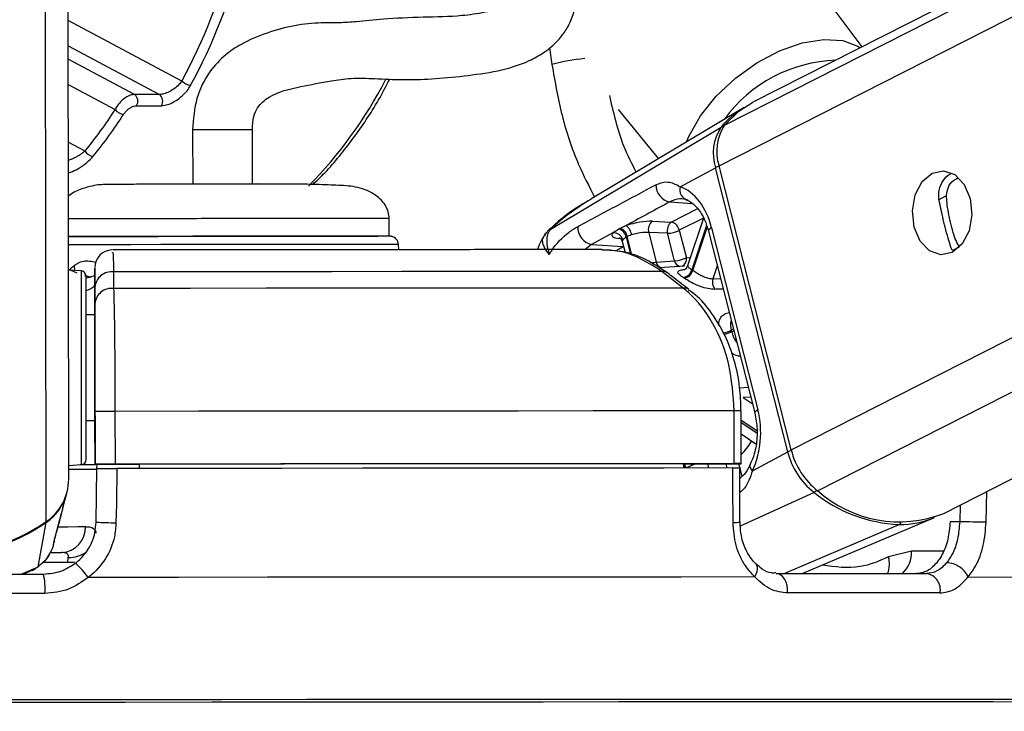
# Model space of a CAD drawing. Header units: millimetres. Extents: x 20 to 22981, y 40 to 19992.
# Tile 64 of 158: x 9518 to 9630, y 6420 to 6499. Entities that reach past the tile are written whole.
import ezdxf

# ---------------------------------------------------------------- set-up
doc = ezdxf.new("R2010")
doc.units = ezdxf.units.MM
doc.header["$LTSCALE"] = 2
doc.layers.add('COMPONENT_GEOMETRY', color=7, linetype='Continuous')
doc.styles.add('SLDTEXTSTYLE0', font='TXT', dxfattribs={"width": 0.75})
doc.dimstyles.new('SLDDIMSTYLE0', dxfattribs={"dimtxt": 100, "dimasz": 6.604, "dimexe": 0, "dimexo": 0.0625, "dimgap": 25, "dimtad": 0, "dimtih": 1, "dimtoh": 1, "dimdec": 0, "dimrnd": 1e-09, "dimzin": 12, "dimdsep": 46, "dimtxsty": 'SLDTEXTSTYLE0', "dimsah": 1, "dimcen": 0.09, "dimadec": 0, "dimazin": 3, "dimtfac": 1, "dimtdec": 0, "dimtofl": 0, "dimtmove": 0, "dimatfit": 3, "dimfxl": 1, "dimfrac": 2, "dimtolj": 1, "dimtzin": 12, "dimarcsym": 0})

# ---------------------------------------------------------------- blocks, each defined once
blk = doc.blocks.new('_D_5')
at = {"layer": 'COMPONENT_GEOMETRY', "color": 7}
for p, q in [((10405.37, 6612.47), (10405.37, 4529.82)), ((10205.3, 4509.51), (10174.83, 4509.51)), ((10174.83, 4509.51), (10174.83, 4350.76)), ((10605.44, 4509.51), (10635.91, 4509.51)), ((10635.91, 4509.51), (10635.91, 4350.76)), ((10174.83, 4350.76), (10205.3, 4350.76)), ((10635.91, 4350.76), (10605.44, 4350.76)), ((10405.37, 2118.49), (10405.37, 4201.14)), ((6979.83, 2118.49), (10411.72, 2118.49))]:
    blk.add_line(p, q, dxfattribs=at)
for points in [[(10405.37, 6612.47), (10404.36, 6605.86), (10406.39, 6605.86)], [(10405.37, 2118.49), (10406.39, 2125.1), (10404.36, 2125.1)]]:
    blk.add_solid(points, dxfattribs=at)
at = {"layer": 'COMPONENT_GEOMETRY', "color": 7, "char_height": 100, "attachment_point": 1, "style": 'SLDTEXTSTYLE0'}
for s, insert in [('7\'4.46"', (10205.3, 4479.66)), ('2247mm', (10132.59, 4330.05))]:
    blk.add_mtext(s, dxfattribs=dict(at, insert=insert))

msp = doc.modelspace()

# ---------------------------------------------------------------- linework, layer by layer
at = {"color": 8, "linetype": 'Continuous', "lineweight": 25}
for p, q in [((9597.69, 6482.22), (9854, 6612.47)), ((9598.33, 6486.86), (9845.52, 6612.47)), ((9605.9, 6449.9), (9925.83, 6612.47)), ((9608.9, 6445.26), (9937.94, 6612.47)), ((9521.11, 6441.74), (9520.91, 6587.83)), ((9536.54, 6491.87), (9523.6, 6498.76)), ((9523.61, 6495.87), (9534, 6490.34)), ((9578.41, 6495.67), (9578.67, 6493.76)), ((9531.17, 6490.34), (9523.61, 6494.36)), ((9523.61, 6491.47), (9528.96, 6488.63)), ((9525.53, 6483.91), (9523.62, 6484.93)), ((9592.08, 6478.13), (9594.6, 6477.95)), ((9622.66, 6478.37), (9623.59, 6478.85)), ((9592.26, 6475.83), (9595.26, 6477.35)), ((9595.92, 6476.28), (9593.17, 6474.89)), ((9578.51, 6475.01), (9578.46, 6474.99)), ((9596.27, 6475.44), (9594.59, 6470.4)), ((9594.71, 6470.33), (9596.34, 6475.22)), ((9583.19, 6473.29), (9582.47, 6472.69)), ((9586.48, 6473.94), (9586.27, 6473.96)), ((9587.13, 6474.11), (9587.63, 6472.14)), ((9587.78, 6472.09), (9587.25, 6474.17)), ((9586.78, 6473.04), (9586.81, 6473.06)), ((9586.82, 6473.04), (9586.78, 6473.04)), ((9624.31, 6472.61), (9625.07, 6473)), ((9597.49, 6470.84), (9597, 6469.38)), ((9526.02, 6469.54), (9525.52, 6469.71)), ((9597, 6469.38), (9597.86, 6469.39)), ((9599.32, 6463.64), (9599.08, 6463.52)), ((9599.13, 6463.35), (9599.37, 6463.47)), ((9600.04, 6456.98), (9601.01, 6457.02)), ((9601.29, 6455.91), (9600.44, 6455.87)), ((9600.44, 6455.87), (9601.47, 6455.18)), ((9601.98, 6452.06), (9600.21, 6453.23)), ((9600.21, 6453.03), (9601.98, 6451.85)), ((9596.38, 6448.32), (9596.5, 6447.83)), ((9598.62, 6447.84), (9598.5, 6448.33)), ((9599.92, 6448.33), (9600.04, 6447.84)), ((9600.05, 6447.82), (9600.29, 6446.88)), ((9600.13, 6441.27), (9608.49, 6445.07)), ((9628.09, 6441.66), (9628.17, 6445.16)), ((9625.13, 6443.61), (9625.08, 6441.73)), ((9605.1, 6435.83), (9618.19, 6441.41)), ((9623.23, 6438.37), (9619.61, 6438.36)), ((9518.27, 6435.76), (9520.18, 6436.6)), ((9519.51, 6436.24), (9520.18, 6436.6)), ((9523.55, 6437.08), (9520.75, 6437.07)), ((9610.39, 6421.51), (9609.62, 6421.51)), ((9611.59, 6421.51), (9610.39, 6421.51))]:
    msp.add_line(p, q, dxfattribs=at)
at = {"color": 7, "linetype": 'Continuous', "lineweight": 25}
for p, q in [((9843.62, 6612.47), (9601.53, 6489.45)), ((9623.27, 6442.67), (9957.42, 6612.47)), ((9523.67, 6446.56), (9523.46, 6602.99)), ((9613.99, 6495.78), (9599.32, 6515.37)), ((9534, 6490.34), (9531.17, 6490.34)), ((9531.39, 6489.07), (9534.22, 6489.07)), ((9600.54, 6488.88), (9583.1, 6478.42)), ((9586.21, 6488.63), (9590.79, 6483.03)), ((9537.77, 6486.34), (9537.78, 6480.14)), ((9544.58, 6480.19), (9544.57, 6486.35)), ((9578.46, 6474.99), (9597.93, 6486.62)), ((9593.28, 6479.85), (9597.29, 6482.01)), ((9605.51, 6449.68), (9597.29, 6482.01)), ((9605.9, 6449.9), (9597.69, 6482.22)), ((9560.16, 6474.22), (9560.16, 6476.22)), ((9590.12, 6475.92), (9592.26, 6475.83)), ((9595.92, 6476.27), (9594.11, 6470.84)), ((9585.6, 6474.6), (9583.19, 6473.29)), ((9586.41, 6475.1), (9587.1, 6475.42)), ((9589.69, 6474.64), (9590.55, 6471.26)), ((9591.84, 6474.55), (9589.69, 6474.64)), ((9592.63, 6471.42), (9591.84, 6474.55)), ((9593.17, 6474.89), (9593.97, 6471.76)), ((9596.49, 6474.8), (9601.75, 6454.1)), ((9596.85, 6475.17), (9602.11, 6454.46)), ((9583.19, 6473.29), (9586.78, 6473.04)), ((9586.67, 6473.61), (9586.99, 6472.36)), ((9587.74, 6474.36), (9587.25, 6474.17)), ((9561.24, 6472.68), (9561.21, 6473.27)), ((9590.55, 6471.26), (9592.63, 6471.42)), ((9524.64, 6470.02), (9523.61, 6470.47)), ((9525.07, 6470.28), (9523.64, 6470.35)), ((9526.64, 6470.42), (9526.64, 6468.81)), ((9528.78, 6470.16), (9528.78, 6468.27)), ((9593.75, 6470.81), (9590.91, 6470.6)), ((9593.62, 6468.32), (9591.16, 6470.21)), ((9526.28, 6469.53), (9525.63, 6469.71)), ((9526.64, 6468.81), (9526.65, 6465.25)), ((9526.64, 6466.51), (9526.64, 6468.41)), ((9526.65, 6465.25), (9525.65, 6465.25)), ((9526.65, 6465.25), (9526.65, 6465.25)), ((9526.65, 6459.36), (9526.67, 6448.26)), ((9526.67, 6448.27), (9526.66, 6454.27)), ((9528.93, 6454.28), (9528.94, 6448.28)), ((9599.43, 6448.34), (9599.42, 6454.34)), ((9600.22, 6448.33), (9600.21, 6454.33)), ((9525.66, 6453.25), (9526.66, 6453.25)), ((9526.67, 6448.24), (9526.66, 6453.25)), ((9526.66, 6453.25), (9526.67, 6448.23)), ((9600.21, 6451.71), (9601.89, 6450.6)), ((9601.49, 6447.52), (9605.51, 6449.68)), ((9523.67, 6448.14), (9525.1, 6448.22)), ((9526.67, 6448.27), (9526.67, 6448.26)), ((9526.67, 6448.26), (9531.67, 6448.26)), ((9526.67, 6448.24), (9526.67, 6448.23)), ((9526.89, 6448.24), (9526.67, 6448.24)), ((9526.78, 6441.67), (9526.88, 6447.77)), ((9526.88, 6447.76), (9526.89, 6448.26)), ((9531.67, 6448.28), (9531.67, 6448.26)), ((9531.67, 6448.28), (9531.67, 6447.78)), ((9531.67, 6448.26), (9531.67, 6447.78)), ((9593.64, 6448.33), (9593.63, 6447.83)), ((9593.64, 6448.32), (9599.63, 6448.33)), ((9600.07, 6441.7), (9600.05, 6447.83)), ((9523.01, 6443.29), (9523.45, 6444.97)), ((9523.01, 6443.29), (9522.82, 6442.61)), ((9522.07, 6439.81), (9522.85, 6442.71)), ((9607.16, 6435.83), (9622.22, 6442.2)), ((9520.18, 6436.6), (9521.09, 6441.63)), ((9625.08, 6441.73), (9623.99, 6441.72)), ((9522.01, 6439.63), (9522.07, 6439.81)), ((9522.09, 6439.88), (9522.11, 6439.92)), ((9521.93, 6439.15), (9522.03, 6439.52)), ((9521.66, 6438.22), (9522.87, 6438.22)), ((9523.55, 6437.08), (9523.62, 6437.67)), ((9619.61, 6438.36), (9616.98, 6437.72)), ((9519.54, 6436.18), (9519.91, 6436.46)), ((9518.47, 6435.75), (9519.52, 6436.22))]:
    msp.add_line(p, q, dxfattribs=at)
at = {"color": 8, "linetype": 'Continuous', "lineweight": 25, "flags": 128}
for points in [[(9594, 6484.96), (9594.28, 6485.62), (9595.59, 6487.92), (9597.38, 6490.15), (9599.56, 6492.2), (9602, 6493.95), (9604.58, 6495.32), (9607.17, 6496.22), (9609.61, 6496.61), (9611.77, 6496.47), (9613.55, 6495.8), (9613.76, 6495.66)], [(9537.77, 6486.34), (9537.79, 6486.34), (9538.19, 6486.34), (9539.04, 6486.34), (9540.22, 6486.35), (9541.54, 6486.35), (9542.81, 6486.35), (9543.82, 6486.35), (9544.44, 6486.35), (9544.55, 6486.35), (9544.55, 6486.35)], [(9596.85, 6475.17), (9596.69, 6475.07), (9596.57, 6474.98), (9596.5, 6474.89), (9596.49, 6474.81), (9596.49, 6474.8)], [(9555.34, 6473.28), (9552.4, 6473.28), (9549.06, 6473.28), (9545.42, 6473.27), (9541.64, 6473.27), (9537.84, 6473.26), (9534.16, 6473.26), (9530.73, 6473.25), (9527.68, 6473.24), (9525.11, 6473.24), (9523.6, 6473.23)], [(9561.21, 6473.27), (9561.21, 6473.27), (9560.75, 6473.27), (9559.59, 6473.28), (9557.77, 6473.28), (9555.34, 6473.28)], [(9586.07, 6472.63), (9586.33, 6472.79), (9586.78, 6473.04)], [(9593.97, 6471.76), (9594.29, 6471.8), (9594.44, 6471.81)], [(9524.37, 6470.31), (9524.37, 6470.35), (9524.34, 6470.91)], [(9525.07, 6470.28), (9525.07, 6470.26), (9525.07, 6469.73), (9525.07, 6468.49), (9525.08, 6466.61), (9525.08, 6464.24), (9525.08, 6461.52)], [(9525.08, 6461.52), (9525.09, 6458.65), (9525.09, 6455.82), (9525.09, 6453.22), (9525.1, 6451.04), (9525.1, 6449.41), (9525.1, 6448.45), (9525.1, 6448.22)], [(9602.11, 6454.46), (9601.95, 6454.36), (9601.83, 6454.27), (9601.76, 6454.18), (9601.75, 6454.11), (9601.75, 6454.1)], [(9601.49, 6447.52), (9601.35, 6447.7), (9601.26, 6447.88), (9601.21, 6448.04), (9601.22, 6448.18), (9601.24, 6448.26)], [(9521.07, 6441.71), (9521.08, 6441.66), (9521.09, 6441.63)], [(9522.49, 6441.16), (9523.58, 6441.16), (9524.69, 6441.17), (9525.57, 6441.17)], [(9524.38, 6437.13), (9524.16, 6437.09), (9523.55, 6437.08)], [(9601.75, 6435.44), (9601.92, 6435.76), (9602.03, 6436.08), (9602.08, 6436.37), (9602.06, 6436.62), (9601.97, 6436.82), (9601.9, 6436.9)]]:
    msp.add_lwpolyline(points, dxfattribs=at)
at = {"color": 7, "linetype": 'Continuous', "lineweight": 25, "flags": 128}
for points in [[(9598.33, 6486.86), (9599.94, 6488.43), (9601.53, 6489.45)], [(9621.94, 6481.4), (9623.25, 6481.67), (9624.54, 6481.22), (9625.6, 6480.11), (9626.28, 6478.5), (9626.48, 6476.65), (9626.16, 6474.83), (9625.37, 6473.33), (9624.24, 6472.36), (9622.93, 6472.09), (9621.64, 6472.54), (9620.58, 6473.65), (9619.9, 6475.26), (9619.7, 6477.11), (9620.02, 6478.93), (9620.81, 6480.43), (9621.94, 6481.4)], [(9537.15, 6480.18), (9537.22, 6480.18), (9537.76, 6480.18)], [(9544.56, 6480.19), (9545.06, 6480.19), (9545.15, 6480.2)], [(9586.29, 6475.04), (9586.32, 6475.06), (9586.41, 6475.1)], [(9523.6, 6474.18), (9525.32, 6474.18), (9527.69, 6474.19), (9530.58, 6474.2), (9533.87, 6474.2), (9537.44, 6474.21), (9541.16, 6474.22), (9544.88, 6474.22), (9548.45, 6474.22), (9551.75, 6474.23), (9554.63, 6474.23)], [(9525.57, 6474.18), (9523.75, 6474.18), (9523.6, 6474.18)], [(9560.16, 6474.22), (9559.86, 6474.22), (9558.85, 6474.22), (9557.16, 6474.23), (9554.85, 6474.23), (9552.02, 6474.23), (9548.77, 6474.22), (9545.22, 6474.22), (9541.53, 6474.22), (9537.81, 6474.21), (9534.23, 6474.2), (9530.91, 6474.2), (9527.99, 6474.19), (9525.57, 6474.18)], [(9554.63, 6474.23), (9557, 6474.23), (9558.76, 6474.22), (9558.84, 6474.22)], [(9587.25, 6474.17), (9587.16, 6474.12), (9587.13, 6474.11)], [(9591.16, 6470.21), (9584.17, 6470.21), (9576.89, 6470.2), (9569.35, 6470.2), (9561.57, 6470.19), (9553.6, 6470.18), (9545.46, 6470.18), (9537.17, 6470.17), (9528.78, 6470.16)], [(9525.65, 6461.4), (9525.65, 6463.97), (9525.65, 6466.21), (9525.64, 6467.98), (9525.64, 6469.16), (9525.64, 6469.66), (9525.64, 6469.68)], [(9593.62, 6468.32), (9586.36, 6468.32), (9578.8, 6468.31), (9570.97, 6468.31), (9562.89, 6468.3), (9554.6, 6468.29), (9546.13, 6468.29), (9537.51, 6468.28), (9528.78, 6468.27)], [(9525.65, 6465.25), (9525.65, 6465.57), (9525.65, 6465.85)], [(9526.65, 6465.25), (9526.65, 6465.14), (9526.65, 6464.81), (9526.65, 6464.26), (9526.65, 6463.53), (9526.65, 6462.64), (9526.65, 6461.63), (9526.65, 6460.52), (9526.65, 6459.36)], [(9525.67, 6448.82), (9525.67, 6449.04), (9525.67, 6449.94), (9525.67, 6451.48), (9525.66, 6453.55), (9525.66, 6456.01), (9525.66, 6458.68), (9525.65, 6461.4)], [(9599.42, 6454.34), (9591.56, 6454.33), (9583.36, 6454.33), (9574.85, 6454.32), (9566.06, 6454.32), (9557.04, 6454.31), (9547.82, 6454.3), (9538.44, 6454.29), (9528.93, 6454.28)], [(9525.66, 6452.65), (9525.66, 6452.79), (9525.66, 6453.25)], [(9527.1, 6448.22), (9526.37, 6448.21), (9524.97, 6448.21)], [(9599.43, 6448.34), (9591.57, 6448.33), (9583.37, 6448.33), (9574.86, 6448.32), (9566.07, 6448.32), (9557.05, 6448.31), (9547.83, 6448.3), (9538.45, 6448.29), (9528.94, 6448.28)], [(9529.15, 6447.78), (9529.09, 6443.78), (9529.05, 6441.61)], [(9599.26, 6447.84), (9591.44, 6447.83), (9583.27, 6447.83), (9574.81, 6447.82), (9566.07, 6447.82), (9557.1, 6447.81), (9547.93, 6447.8), (9538.6, 6447.79), (9529.15, 6447.78)], [(9593.64, 6448.33), (9586.64, 6448.32), (9579.38, 6448.32), (9571.88, 6448.31), (9564.16, 6448.31), (9556.25, 6448.3), (9548.18, 6448.29), (9539.98, 6448.29), (9531.67, 6448.28)], [(9599.28, 6441.66), (9599.27, 6445.66), (9599.26, 6447.84)], [(9599.63, 6448.33), (9599.9, 6448.33), (9600.09, 6448.33), (9600.2, 6448.33), (9600.21, 6448.33), (9600.14, 6448.34), (9599.98, 6448.34), (9599.74, 6448.34), (9599.43, 6448.34)], [(9628.09, 6441.66), (9627.8, 6441.67), (9627.45, 6441.68), (9627.05, 6441.69), (9626.63, 6441.69), (9626.21, 6441.7), (9625.8, 6441.71), (9625.42, 6441.72), (9625.08, 6441.73)], [(9496.58, 6435.73), (9499.6, 6435.74), (9502.63, 6435.74), (9505.66, 6435.75), (9508.69, 6435.75), (9511.72, 6435.76), (9514.74, 6435.76), (9517.77, 6435.76), (9520.79, 6435.77)], [(9601.75, 6435.44), (9593.39, 6435.43), (9584.61, 6435.43), (9575.47, 6435.42), (9566.01, 6435.42), (9556.27, 6435.41), (9546.3, 6435.4), (9536.15, 6435.39), (9525.87, 6435.38)], [(9605.49, 6433.62), (9605.49, 6434.04), (9605.44, 6434.45), (9605.33, 6434.83), (9605.17, 6435.17), (9604.96, 6435.45), (9604.73, 6435.66), (9604.47, 6435.79), (9604.2, 6435.83)], [(9604.2, 6435.83), (9606.49, 6435.83), (9608.74, 6435.83), (9610.95, 6435.83), (9613.11, 6435.83), (9615.23, 6435.83), (9617.31, 6435.83), (9619.34, 6435.83), (9621.32, 6435.83)], [(9626.05, 6435.44), (9632.22, 6435.43), (9637.8, 6435.43), (9642.76, 6435.42), (9647.07, 6435.42), (9650.71, 6435.41), (9653.67, 6435.4), (9655.93, 6435.39), (9657.48, 6435.38)], [(9520.96, 6433.55), (9517.89, 6433.55), (9514.83, 6433.55), (9511.76, 6433.54), (9508.69, 6433.54), (9505.62, 6433.53), (9502.55, 6433.53), (9499.48, 6433.53), (9496.42, 6433.52)], [(9622.84, 6433.62), (9620.83, 6433.62), (9618.77, 6433.62), (9616.67, 6433.62), (9614.52, 6433.62), (9612.33, 6433.62), (9610.09, 6433.62), (9607.81, 6433.62), (9605.49, 6433.62)], [(9609.9, 6421.23), (9602.51, 6421.22), (9594.65, 6421.22), (9586.36, 6421.22), (9577.69, 6421.21), (9568.68, 6421.21), (9559.36, 6421.2), (9549.79, 6421.19), (9540.02, 6421.18), (9530.09, 6421.17), (9520.06, 6421.16), (9509.97, 6421.15)], [(9609.77, 6421.22), (9602.39, 6421.22), (9594.54, 6421.22), (9586.27, 6421.22), (9577.61, 6421.21), (9568.6, 6421.21), (9559.3, 6421.2), (9549.74, 6421.19), (9539.98, 6421.18), (9530.07, 6421.17), (9520.05, 6421.16), (9509.97, 6421.15)], [(9609.62, 6421.51), (9603.05, 6421.51), (9595.25, 6421.51), (9587.03, 6421.51), (9578.42, 6421.5), (9569.48, 6421.5), (9560.24, 6421.49), (9550.75, 6421.48), (9541.06, 6421.47), (9531.2, 6421.46), (9521.24, 6421.45), (9511.22, 6421.44)], [(9650.45, 6421.12), (9651.36, 6421.13), (9651.63, 6421.15), (9651.18, 6421.16), (9650.03, 6421.17), (9648.17, 6421.18), (9645.61, 6421.19), (9642.38, 6421.2), (9638.48, 6421.21), (9633.93, 6421.21), (9628.76, 6421.22), (9622.99, 6421.22), (9616.65, 6421.22), (9609.77, 6421.22)], [(9651.06, 6421.12), (9651.54, 6421.13), (9651.81, 6421.15), (9651.36, 6421.16), (9650.21, 6421.17), (9648.34, 6421.18), (9645.79, 6421.19), (9642.55, 6421.2), (9638.64, 6421.21), (9634.09, 6421.21), (9628.91, 6421.22), (9623.13, 6421.22), (9616.78, 6421.22), (9609.9, 6421.23)], [(9651.13, 6421.4), (9651.44, 6421.41), (9652.32, 6421.42), (9652.49, 6421.44), (9651.97, 6421.45), (9650.74, 6421.46), (9648.83, 6421.47), (9646.23, 6421.48), (9642.96, 6421.49), (9639.04, 6421.5), (9634.48, 6421.5), (9629.31, 6421.51), (9623.56, 6421.51), (9617.24, 6421.51), (9611.59, 6421.51)]]:
    msp.add_lwpolyline(points, dxfattribs=at)
at = {"color": 8, "linetype": 'Continuous', "lineweight": 25}
for centre, radius, start, end in [((9584.65, 6470.68), 23.85, 95.405, 104.5213), ((9611.56, 6477.82), 16.44, 92.0306, 143.7569), ((9514.74, 6515.41), 50.72, 315.5708, 332.5253), ((9598.14, 6486.24), 0.431, 83.6365, 119.0785), ((9598.15, 6480.29), 1.93, 103.4895, 116.5897), ((9591.4, 6471.44), 0.874, 191.5412, 250.64), ((9593.48, 6471.59), 0.864, 191.374, 252.5641), ((9593.1, 6471.59), 0.885, 295.4116, 11.299), ((9593.73, 6467.43), 0.894, 52.2075, 97.1612), ((9597.56, 6466.67), 3.5, 279.9226, 295.8488), ((9597.61, 6466.64), 3.63, 280.2162, 294.8034), ((9599.69, 6364.74), 89.6, 89.6662, 90.1711), ((9592.13, 6456.8), 11, 317.2869, 327.6274), ((9606.37, 6447.96), 1.93, 103.4831, 116.5894), ((9592.39, 6447.39), 1.49, 17.2115, 32.2872), ((9592.51, 6447.43), 1.49, 15.6884, 36.489), ((9608.04, 6445.93), 0.966, 297.2187, 321.7796), ((9599.46, 6446.29), 4.64, 267.8045, 277.6029), ((9618, 6441.81), 0.448, 294.9905, 330.3959), ((9523.78, 6440.8), 3.14, 267.1193, 306.1887), ((9614.12, 6436.92), 2.97, 338.4816, 15.6236), ((9616.32, 6438.24), 3.29, 313.1207, 2.2314)]:
    msp.add_arc(centre, radius, start, end, dxfattribs=at)
at = {"color": 7, "linetype": 'Continuous', "lineweight": 25}
for centre, radius, start, end in [((9537.69, 6492.97), 1.58, 223.6923, 264.9039), ((9530.58, 6489.58), 0.957, 327.8274, 52.4335), ((9533.41, 6489.58), 0.957, 327.8274, 52.4335), ((9530.08, 6489.53), 1.44, 218.8446, 264.1402), ((9605.75, 6480.24), 10.09, 121.0956, 140.7853), ((9602.73, 6483.89), 5.31, 145.9774, 198.2732), ((9602.3, 6483.66), 5.28, 145.9774, 198.2732), ((9526.61, 6484.57), 1.27, 211.3919, 262.915), ((9592.45, 6480.03), 1.94, 178.664, 259.1503), ((9594.42, 6479.49), 1.2, 162.5548, 256.3279), ((9590.85, 6474.96), 1.21, 127.6252, 195.5108), ((9593, 6474.87), 1.21, 127.6252, 195.5108), ((9592, 6474.67), 1.19, 10.6596, 77.4241), ((9583.56, 6475.19), 1.94, 175.9793, 259.1336), ((9585.7, 6473.53), 1.07, 15.0517, 95.3453), ((9585.93, 6473.87), 1.23, 11.2423, 72.7936), ((9586.05, 6473.93), 1.23, 11.2196, 72.9929), ((9586.18, 6474.14), 1.58, 8.2174, 54.1648), ((9591.65, 6478.09), 3.55, 273.0146, 295.3833), ((9528.64, 6470.65), 2, 91.4848, 180.1281), ((9592.45, 6474.97), 3.55, 273.0146, 295.3833), ((9525.04, 6469.68), 0.6, 0.077, 87.077), ((9528.55, 6468.26), 1.91, 82.9359, 175.7744), ((9591.28, 6469.32), 0.898, 53.6744, 97.2331), ((9593.37, 6470.74), 1.27, 281.7018, 344.637), ((9593.48, 6470.68), 1.28, 281.5455, 343.8245), ((9590.29, 6463.82), 7.86, 55.7998, 56.8292), ((9589.68, 6463.46), 7.22, 55.7998, 56.8292), ((9598.3, 6468.97), 1.36, 162.6032, 215.965), ((9528.55, 6466.37), 1.91, 83.0221, 175.7783), ((9583.75, 6459.53), 15.84, 13.9334, 14.5785), ((9528.9, 6014.56), 439.72, 89.9964, 90.2922), ((9614.17, 6451.95), 8.52, 193.9798, 231.7829), ((9525.07, 6448.82), 0.6, 273.077, 0.077), ((9613.72, 6451.73), 8.47, 193.9798, 231.7829), ((9523.45, 6827), 379.29, 270.029, 270.5187), ((9524.99, 6588.52), 140.3, 270.0599, 270.6846), ((9528.91, 6008.56), 439.72, 89.9964, 90.2922), ((9517.83, 6446.57), 5.84, 304.0939, 359.8843), ((9517.81, 6446.46), 5.84, 304.1959, 345.224), ((9618.89, 6457.95), 16.55, 231.0491, 267.5741), ((9618.19, 6455.62), 13.91, 228.1157, 291.4364), ((9618.27, 6451.69), 10.28, 269.5857, 292.6425), ((9508.65, 6460.03), 22.13, 235.9097, 304.2443), ((9508.67, 6459.85), 22.05, 270.0269, 304.2735), ((9522.72, 6441.07), 2.85, 273.1206, 1.9955), ((9529.12, 6484.28), 42.67, 266.8581, 269.9096), ((9520.04, 6431.64), 6.92, 32.641, 50.6928), ((9623.51, 6434.27), 2.79, 24.7146, 87.7337), ((9513.88, 6434.14), 7.1, 355.2937, 13.2798), ((9621.01, 6433.99), 1.87, 348.4917, 80.4578)]:
    msp.add_arc(centre, radius, start, end, dxfattribs=at)
for centre, major_axis, ratio, start_param, end_param in [((9504.97, 6525.56), (-0.48, 55.2), 0.718681, 4.049716, 4.665426), ((9505.53, 6525.57), (-0.48, 56), 0.718516, 4.04981, 4.66552), ((9499.32, 6525.56), (-0.48, 55.2), 0.718681, 3.851206, 3.973159), ((9499.87, 6525.57), (-0.48, 56), 0.718516, 3.8513, 3.973253), ((9592.21, 6472.67), (-0.17, 7.38), 0.672041, 5.041986, 6.032652), ((9588.36, 6474.96), (2.74, 0.59), 0.275805, 0.81783, 1.987524), ((9588.24, 6474.9), (2.74, 0.59), 0.275805, 2.80373, 3.854703), ((9588.56, 6474.02), (1.77, 0.34), 0.295802, 0.825008, 1.994702), ((9597.47, 6451.97), (-0.17, 7.38), 0.672041, 4.051321, 5.041986)]:
    msp.add_ellipse(centre, major_axis=major_axis, ratio=ratio, start_param=start_param, end_param=end_param, dxfattribs=at)
at = {"color": 8, "linetype": 'Continuous', "lineweight": 25}
msp.add_ellipse((9588.44, 6473.96), major_axis=(1.77, 0.34), ratio=0.295802, start_param=2.810908, end_param=3.159182, dxfattribs=at)
at = {"color": 7, "linetype": 'Continuous', "lineweight": 25}
for points, knots in [([(9544.57, 6486.35), (9544.6, 6486.87), (9544.64, 6487.78), (9545.28, 6489.18), (9547.01, 6490.55), (9549.81, 6491.21), (9553.04, 6491.82), (9555.88, 6492.25), (9558.75, 6492.14), (9561.78, 6491.99), (9565.02, 6492.08), (9568.55, 6492.43), (9572.43, 6492.93), (9575.51, 6493.83), (9577.72, 6495.04), (9579.1, 6496.16), (9580.14, 6497.42), (9581.21, 6499.35), (9581.79, 6502.39), (9581.04, 6506.68), (9578.84, 6511.7), (9576.56, 6515.16), (9575.27, 6517.12)], [0, 0, 0, 0, 0.022114, 0.038898, 0.072368, 0.146112, 0.207471, 0.244247, 0.286127, 0.338205, 0.395148, 0.456563, 0.515372, 0.570689, 0.597552, 0.623298, 0.646213, 0.667452, 0.719434, 0.785484, 0.878679, 1, 1, 1, 1]), ([(9570, 6512.71), (9570.75, 6511.61), (9572.2, 6509.48), (9573.78, 6506.41), (9574.62, 6504.05), (9574.82, 6502.54), (9574.72, 6501.72), (9574.53, 6501.32), (9574.32, 6501.06), (9574.07, 6500.84), (9573.7, 6500.59), (9572.71, 6500.09), (9570.89, 6499.61), (9567.94, 6499.2), (9563.89, 6499.14), (9559.68, 6498.96), (9556.73, 6498.63), (9554.51, 6498.48), (9552.18, 6498.52), (9549.36, 6498.27), (9546.22, 6497.38), (9543.59, 6496.31), (9541.38, 6494.82), (9539.53, 6492.87), (9538.03, 6489.91), (9537.86, 6487.55), (9537.77, 6486.34)], [0, 0, 0, 0, 0.081486, 0.156453, 0.209812, 0.236252, 0.25203, 0.260861, 0.264637, 0.269364, 0.275859, 0.284673, 0.321191, 0.366568, 0.438207, 0.515031, 0.575326, 0.614341, 0.653061, 0.706238, 0.760366, 0.814827, 0.849626, 0.893233, 0.94525, 1, 1, 1, 1]), ([(9536.54, 6491.87), (9536.44, 6491.74), (9536.2, 6491.42), (9535.69, 6490.99), (9535.1, 6490.63), (9534.5, 6490.39), (9534.16, 6490.36), (9534, 6490.34)], [0, 0, 0, 0, 0.1748738, 0.3963663, 0.6042989, 0.8032173, 1, 1, 1, 1]), ([(9534.22, 6489.07), (9534.45, 6489.1), (9534.91, 6489.14), (9535.7, 6489.51), (9536.48, 6490.06), (9537.13, 6490.71), (9537.42, 6491.18), (9537.55, 6491.39)], [0, 0, 0, 0, 0.199752, 0.399876, 0.607041, 0.826549, 1, 1, 1, 1]), ([(9551.45, 6480.11), (9551.91, 6480.54), (9553.55, 6482.1), (9556.07, 6485.32), (9558.55, 6488.88), (9559.79, 6491.29), (9560.2, 6492.08)], [0, 0, 0, 0, 0.135102, 0.481518, 0.828583, 1, 1, 1, 1]), ([(9531.17, 6490.34), (9531.01, 6490.32), (9530.69, 6490.29), (9530.16, 6490.02), (9529.65, 6489.62), (9529.23, 6489.13), (9529.04, 6488.79), (9528.96, 6488.63)], [0, 0, 0, 0, 0.20315, 0.40434, 0.608443, 0.821733, 1, 1, 1, 1]), ([(9529.93, 6488.1), (9530, 6488.19), (9530.14, 6488.38), (9530.43, 6488.66), (9530.76, 6488.89), (9531.1, 6489.04), (9531.3, 6489.06), (9531.39, 6489.07)], [0, 0, 0, 0, 0.18302, 0.400043, 0.604373, 0.802384, 1, 1, 1, 1]), ([(9622.74, 6478.29), (9622.71, 6478.69), (9622.64, 6479.5), (9623.18, 6480.55), (9623.67, 6481.18), (9624.02, 6481.29), (9624.02, 6481.29)], [0, 0, 0, 0, 0.329189, 0.657878, 0.996431, 1, 1, 1, 1]), ([(9560.16, 6476.22), (9560.13, 6476.48), (9560.08, 6477.03), (9559.72, 6477.76), (9559.23, 6478.38), (9558.44, 6479.04), (9557.36, 6479.57), (9555.88, 6479.93), (9554.33, 6480.01), (9551.63, 6480.12), (9548.81, 6480.15), (9545.91, 6480.15), (9542.89, 6480.14), (9539.84, 6480.14), (9536.88, 6480.13), (9534.1, 6480.13), (9531.59, 6480.12), (9529.4, 6480.11), (9527.96, 6480.1), (9526.78, 6480.07), (9525.12, 6479.62), (9524.13, 6479.19), (9523.66, 6478.79), (9523.6, 6478.73)], [0, 0, 0, 0, 0.016089, 0.032677, 0.050009, 0.067955, 0.104864, 0.143895, 0.226851, 0.301893, 0.370054, 0.43319, 0.494797, 0.555579, 0.615531, 0.675301, 0.736922, 0.800641, 0.866564, 0.928437, 0.959957, 0.994383, 1, 1, 1, 1]), ([(9581.63, 6475.33), (9583.13, 6476.13), (9586.08, 6477.7), (9589.05, 6479.29), (9590.51, 6480.07)], [0, 0, 0, 0, 0.5067429, 1, 1, 1, 1]), ([(9590.51, 6480.07), (9590.91, 6480.22), (9591.43, 6480.43), (9592.33, 6480.34), (9592.87, 6480.06), (9593.28, 6479.85)], [0, 0, 0, 0, 0.417867, 0.554004, 1, 1, 1, 1]), ([(9623.59, 6478.85), (9623.63, 6479.17), (9623.72, 6479.83), (9624.24, 6480.55), (9624.72, 6480.75), (9624.91, 6480.84)], [0, 0, 0, 0, 0.3756573, 0.7508273, 1, 1, 1, 1]), ([(9583.1, 6478.41), (9582.3, 6477.91), (9580.67, 6476.89), (9579.21, 6475.63), (9578.46, 6474.99)], [0, 0, 0, 0, 0.489568, 1, 1, 1, 1]), ([(9582.93, 6478.31), (9582.85, 6478.27), (9581.44, 6477.51), (9579.92, 6476.42), (9578.65, 6475.21), (9578.47, 6475.05)], [0, 0, 0, 0, 0.046477, 0.870439, 1, 1, 1, 1]), ([(9592.08, 6478.13), (9590.49, 6477.26), (9588.83, 6476.36), (9587.17, 6475.45), (9587.1, 6475.42)], [0, 0, 0, 0, 0.961066, 1, 1, 1, 1]), ([(9594.14, 6478.33), (9593.84, 6478.41), (9593.14, 6478.6), (9592.47, 6478.3), (9592.08, 6478.13)], [0, 0, 0, 0, 0.429774, 1, 1, 1, 1]), ([(9593.93, 6478.37), (9594.07, 6478.31), (9594.49, 6478.13), (9595.27, 6477.46), (9596.04, 6476.25), (9596.35, 6475.24), (9596.49, 6474.8)], [0, 0, 0, 0, 0.151549, 0.446649, 0.762748, 1, 1, 1, 1]), ([(9624.11, 6472.87), (9624.03, 6473.14), (9623.85, 6473.66), (9623.53, 6474.85), (9623.22, 6476.11), (9622.95, 6477.28), (9622.81, 6477.95), (9622.74, 6478.29)], [0, 0, 0, 0, 0.222076, 0.445772, 0.640142, 0.821651, 1, 1, 1, 1]), ([(9625.07, 6473), (9624.94, 6473.21), (9624.68, 6473.6), (9624.34, 6474.62), (9624.03, 6475.75), (9623.79, 6476.93), (9623.62, 6477.97), (9623.6, 6478.57), (9623.59, 6478.85)], [0, 0, 0, 0, 0.204636, 0.3763353, 0.5488341, 0.7033628, 0.8642848, 1, 1, 1, 1]), ([(9577.95, 6474.6), (9577.61, 6474.01), (9577.26, 6473.4), (9577.01, 6472.71), (9577, 6472.69)], [0, 0, 0, 0, 0.963719, 1, 1, 1, 1]), ([(9578.45, 6475.08), (9578.39, 6475.02), (9578.26, 6474.9), (9578.09, 6474.69), (9577.95, 6474.49), (9577.83, 6474.34), (9577.76, 6474.22), (9577.71, 6474.15), (9577.69, 6474.12), (9577.68, 6474.1), (9577.68, 6474.09), (9577.67, 6474.09), (9577.67, 6474.09), (9577.67, 6474.08), (9577.67, 6474.08), (9577.67, 6474.08), (9577.67, 6474.08), (9577.67, 6474.08)], [0, 0, 0, 0, 0.21112, 0.448468, 0.620126, 0.788973, 0.892849, 0.946747, 0.973542, 0.986799, 0.993378, 0.997097, 0.998909, 0.99956, 0.999803, 0.999906, 1, 1, 1, 1]), ([(9578.46, 6474.99), (9578.35, 6474.8), (9578.12, 6474.42), (9578.04, 6473.67), (9578.14, 6472.91), (9578.32, 6472.41), (9578.4, 6472.18)], [0, 0, 0, 0, 0.261822, 0.541742, 0.790389, 1, 1, 1, 1]), ([(9578.4, 6472.18), (9578.47, 6472.3), (9579.07, 6473.28), (9580.21, 6474.48), (9581.28, 6475.12), (9581.63, 6475.33)], [0, 0, 0, 0, 0.082284, 0.700826, 1, 1, 1, 1]), ([(9585.6, 6474.6), (9585.65, 6474.64), (9585.83, 6474.79), (9586.1, 6474.93), (9586.29, 6475.04)], [0, 0, 0, 0, 0.27439, 1, 1, 1, 1]), ([(9561.19, 6473.32), (9561.18, 6473.41), (9561.16, 6473.6), (9561.01, 6473.84), (9560.83, 6474.01), (9560.66, 6474.12), (9560.51, 6474.18), (9560.4, 6474.2), (9560.34, 6474.21), (9560.3, 6474.21), (9560.26, 6474.21), (9560.22, 6474.22), (9560.12, 6474.22), (9559.79, 6474.22), (9559.08, 6474.22), (9558.77, 6474.22)], [0, 0, 0, 0, 0.031824, 0.066302, 0.095079, 0.119353, 0.139051, 0.152864, 0.161566, 0.17032, 0.183894, 0.213452, 0.320439, 0.712254, 1, 1, 1, 1]), ([(9586.35, 6474.06), (9586.35, 6474.06), (9586.33, 6474.06), (9586.43, 6474.01), (9586.6, 6473.85), (9586.64, 6473.67), (9586.65, 6473.61)], [0, 0, 0, 0, 0.095114, 0.394562, 0.775195, 1, 1, 1, 1]), ([(9587.13, 6474.11), (9587.01, 6474.04), (9586.84, 6473.94), (9586.76, 6473.84), (9586.73, 6473.81)], [0, 0, 0, 0, 0.718824, 1, 1, 1, 1]), ([(9584.36, 6472.69), (9583.53, 6472.69), (9580.27, 6472.69), (9574.31, 6472.69), (9566.4, 6472.68), (9558.2, 6472.68), (9549.75, 6472.67), (9541.1, 6472.66), (9534.04, 6472.65), (9529.85, 6472.65), (9528.64, 6472.65)], [0, 0, 0, 0, 0.050579, 0.198705, 0.346847, 0.494983, 0.643115, 0.791244, 0.93937, 1, 1, 1, 1]), ([(9591.81, 6470.04), (9591.02, 6470.57), (9589.43, 6471.65), (9586.9, 6472.54), (9585.19, 6472.62), (9584.39, 6472.66)], [0, 0, 0, 0, 0.346059, 0.69386, 1, 1, 1, 1]), ([(9624.31, 6472.61), (9624.26, 6472.65), (9624.16, 6472.72), (9624.13, 6472.83), (9624.11, 6472.87)], [0, 0, 0, 0, 0.572681, 1, 1, 1, 1]), ([(9526.64, 6468.41), (9526.64, 6469.2), (9526.64, 6470.85), (9526.64, 6470.57), (9526.64, 6470.42)], [0, 0, 0, 0, 0.484204, 1, 1, 1, 1]), ([(9594.26, 6468.15), (9593.69, 6468.59), (9592.87, 6469.22), (9592.06, 6469.85), (9591.81, 6470.04)], [0, 0, 0, 0, 0.699998, 1, 1, 1, 1]), ([(9593.63, 6469.5), (9593.53, 6469.56), (9593.26, 6469.75), (9593, 6470), (9592.98, 6470.22), (9593.23, 6470.37), (9593.61, 6470.41), (9593.81, 6470.44)], [0, 0, 0, 0, 0.116734, 0.333017, 0.551924, 0.773865, 1, 1, 1, 1]), ([(9594.1, 6470.85), (9594.06, 6470.75), (9593.98, 6470.55), (9593.79, 6470.41), (9593.7, 6470.37), (9593.71, 6470.38), (9593.71, 6470.38)], [0, 0, 0, 0, 0.334746, 0.649102, 0.895366, 1, 1, 1, 1]), ([(9594.71, 6470.33), (9594.85, 6470.23), (9595.13, 6470.05), (9595.66, 6469.75), (9596.22, 6469.5), (9596.68, 6469.38), (9596.92, 6469.38), (9597, 6469.38)], [0, 0, 0, 0, 0.219859, 0.440343, 0.66314, 0.88549, 1, 1, 1, 1]), ([(9526.62, 6469.73), (9526.44, 6469.67), (9526.2, 6469.58), (9525.8, 6469.48), (9525.7, 6469.45)], [0, 0, 0, 0, 0.761283, 1, 1, 1, 1]), ([(9597.2, 6468.17), (9597.08, 6468.17), (9596.71, 6468.18), (9596.01, 6468.33), (9595.16, 6468.64), (9594.35, 6469.04), (9593.94, 6469.3), (9593.73, 6469.43)], [0, 0, 0, 0, 0.119584, 0.349288, 0.573021, 0.788436, 1, 1, 1, 1]), ([(9528.78, 6468.27), (9528.81, 6467.24), (9528.86, 6465.2), (9528.91, 6460.47), (9528.93, 6456.64), (9528.93, 6454.56), (9528.93, 6454.28)], [0, 0, 0, 0, 0.317078, 0.634488, 0.949899, 1, 1, 1, 1]), ([(9599.42, 6454.34), (9599.3, 6456.12), (9599.05, 6459.69), (9597.13, 6464.44), (9595.09, 6467.1), (9593.82, 6468.15), (9593.62, 6468.32)], [0, 0, 0, 0, 0.31366, 0.627146, 0.941618, 1, 1, 1, 1]), ([(9600.18, 6454.33), (9600.16, 6455.24), (9600.11, 6457.2), (9599.47, 6460.13), (9598.41, 6463.01), (9596.89, 6465.51), (9595.47, 6467.24), (9594.49, 6467.91), (9594.23, 6468.08)], [0, 0, 0, 0, 0.16316, 0.354133, 0.546079, 0.739642, 0.933172, 1, 1, 1, 1]), ([(9526.66, 6454.27), (9526.66, 6454.52), (9526.66, 6456.34), (9526.65, 6459.69), (9526.65, 6463.83), (9526.65, 6465.62), (9526.64, 6466.51)], [0, 0, 0, 0, 0.050069, 0.365309, 0.6827, 1, 1, 1, 1]), ([(9601.75, 6454.1), (9601.81, 6453.79), (9602.01, 6452.89), (9602.07, 6451.28), (9601.79, 6449.55), (9601.41, 6448.65), (9601.24, 6448.26)], [0, 0, 0, 0, 0.153996, 0.459566, 0.765706, 1, 1, 1, 1]), ([(9526.88, 6447.77), (9526.9, 6447.78), (9526.95, 6447.78), (9527.29, 6447.78), (9527.8, 6447.78), (9528.45, 6447.78), (9528.91, 6447.78), (9529.15, 6447.78)], [0, 0, 0, 0, 0.197556, 0.39511, 0.592696, 0.790302, 1, 1, 1, 1]), ([(9599.26, 6447.84), (9599.42, 6447.84), (9599.75, 6447.84), (9600.02, 6447.84), (9600.03, 6447.83), (9600.03, 6447.83)], [0, 0, 0, 0, 0.365445, 0.730888, 1, 1, 1, 1]), ([(9601.24, 6448.27), (9601.21, 6448.2), (9600.98, 6447.72), (9600.59, 6447.09), (9600.22, 6446.8), (9600.05, 6446.66)], [0, 0, 0, 0, 0.089283, 0.594806, 1, 1, 1, 1]), ([(9522.82, 6442.61), (9522.69, 6442.12), (9522.43, 6441.13), (9522.15, 6440.13), (9522.01, 6439.63)], [0, 0, 0, 0, 0.493257, 1, 1, 1, 1]), ([(9524.42, 6437), (9524.46, 6437.03), (9525.04, 6437.48), (9525.98, 6438.55), (9526.67, 6440.2), (9526.75, 6441.27), (9526.78, 6441.67)], [0, 0, 0, 0, 0.029546, 0.405549, 0.779029, 1, 1, 1, 1]), ([(9525.57, 6441.17), (9525.73, 6441.16), (9526.35, 6441.14), (9526.73, 6440.87), (9526.76, 6440.49), (9526.76, 6440.41)], [0, 0, 0, 0, 0.21314, 0.833707, 1, 1, 1, 1]), ([(9529.05, 6441.61), (9529.01, 6441.07), (9528.9, 6439.64), (9527.96, 6437.44), (9526.7, 6436.01), (9525.92, 6435.42), (9525.87, 6435.38)], [0, 0, 0, 0, 0.220493, 0.593656, 0.970348, 1, 1, 1, 1]), ([(9601.75, 6435.44), (9601.38, 6435.85), (9600.49, 6436.84), (9599.5, 6438.99), (9599.35, 6440.77), (9599.28, 6441.66)], [0, 0, 0, 0, 0.260354, 0.63069, 1, 1, 1, 1]), ([(9601.91, 6436.91), (9601.86, 6436.96), (9601.45, 6437.33), (9600.78, 6438.35), (9600.17, 6439.98), (9600.11, 6441.17), (9600.09, 6441.7)], [0, 0, 0, 0, 0.047758, 0.383882, 0.72077, 1, 1, 1, 1]), ([(9623.99, 6441.72), (9623.93, 6441.05), (9623.82, 6439.72), (9623.15, 6437.95), (9622.17, 6436.61), (9621.1, 6435.92), (9620.39, 6435.86), (9620.12, 6435.83)], [0, 0, 0, 0, 0.215288, 0.430555, 0.64649, 0.863795, 1, 1, 1, 1]), ([(9625.08, 6441.73), (9625.03, 6441.06), (9624.92, 6439.73), (9624.35, 6438.11), (9623.84, 6437.37), (9623.62, 6437.06)], [0, 0, 0, 0, 0.370015, 0.740315, 1, 1, 1, 1]), ([(9626.05, 6435.44), (9626.35, 6435.85), (9627.07, 6436.84), (9627.87, 6438.99), (9628.02, 6440.77), (9628.09, 6441.66)], [0, 0, 0, 0, 0.260354, 0.63069, 1, 1, 1, 1]), ([(9520.54, 6436.93), (9520.62, 6436.99), (9520.96, 6437.22), (9521.29, 6437.64), (9521.45, 6438.03), (9521.48, 6438.12)], [0, 0, 0, 0, 0.2037807, 0.8104452, 1, 1, 1, 1]), ([(9523.62, 6437.67), (9523.63, 6437.73), (9523.64, 6437.95), (9523.48, 6438.12), (9523.17, 6438.21), (9522.98, 6438.22), (9522.87, 6438.22)], [0, 0, 0, 0, 0.167609, 0.639669, 0.784651, 1, 1, 1, 1]), ([(9520.79, 6435.77), (9521.47, 6435.83), (9522.78, 6435.94), (9523.89, 6436.66), (9524.42, 6437)], [0, 0, 0, 0, 0.51952, 1, 1, 1, 1]), ([(9604.17, 6435.9), (9604, 6435.89), (9603.47, 6435.85), (9602.73, 6436.17), (9602.14, 6436.73), (9601.92, 6436.95)], [0, 0, 0, 0, 0.227966, 0.702694, 1, 1, 1, 1]), ([(9623.62, 6437.06), (9623.26, 6436.69), (9622.56, 6435.99), (9621.72, 6435.88), (9621.32, 6435.83)], [0, 0, 0, 0, 0.519417, 1, 1, 1, 1]), ([(9525.87, 6435.38), (9525.15, 6434.87), (9523.68, 6433.83), (9521.88, 6433.65), (9520.96, 6433.55)], [0, 0, 0, 0, 0.485349, 1, 1, 1, 1]), ([(9605.49, 6433.62), (9604.84, 6433.7), (9603.48, 6433.86), (9602.35, 6434.89), (9601.75, 6435.44)], [0, 0, 0, 0, 0.475859, 1, 1, 1, 1]), ([(9622.84, 6433.62), (9623.4, 6433.7), (9624.58, 6433.86), (9625.54, 6434.89), (9626.05, 6435.44)], [0, 0, 0, 0, 0.475859, 1, 1, 1, 1])]:
    msp.add_open_spline(points, degree=3, knots=knots, dxfattribs=at)
at = {"color": 8, "linetype": 'Continuous', "lineweight": 25}
for points, knots in [([(9578.67, 6493.76), (9579.01, 6491.81), (9579.7, 6487.86), (9581.4, 6482.77), (9582.89, 6479.89), (9583.52, 6478.67)], [0, 0, 0, 0, 0.359584, 0.729579, 1, 1, 1, 1]), ([(9588.27, 6481.52), (9587.78, 6482.46), (9586.41, 6485.09), (9585.7, 6488.22), (9585.25, 6490.23)], [0, 0, 0, 0, 0.3573039, 1, 1, 1, 1]), ([(9525.53, 6483.91), (9525.44, 6483.84), (9525.26, 6483.68), (9524.94, 6483.47), (9524.6, 6483.27), (9524.27, 6483.1), (9523.94, 6482.96), (9523.73, 6482.88), (9523.62, 6482.84)], [0, 0, 0, 0, 0.18263, 0.368792, 0.539405, 0.713269, 0.859096, 1, 1, 1, 1]), ([(9523.62, 6481.43), (9523.78, 6481.48), (9524.21, 6481.61), (9524.96, 6482.02), (9525.8, 6482.6), (9526.23, 6483.07), (9526.46, 6483.31)], [0, 0, 0, 0, 0.1485434, 0.4015251, 0.6915429, 1, 1, 1, 1]), ([(9525.57, 6476.18), (9524.86, 6476.18), (9524.07, 6476.18), (9523.65, 6476.18), (9523.6, 6476.18)], [0, 0, 0, 0, 0.885845, 1, 1, 1, 1]), ([(9560.13, 6476.22), (9560.08, 6476.22), (9559.99, 6476.22), (9558.95, 6476.22), (9557.26, 6476.23), (9554.94, 6476.23), (9552.09, 6476.23), (9548.81, 6476.22), (9545.25, 6476.22), (9541.53, 6476.22), (9537.79, 6476.21), (9534.18, 6476.2), (9530.85, 6476.2), (9527.87, 6476.19), (9526.33, 6476.19), (9525.57, 6476.18)], [0, 0, 0, 0, 0.069949, 0.147453, 0.224958, 0.302462, 0.379966, 0.45747, 0.534975, 0.612479, 0.689983, 0.767487, 0.844992, 0.922496, 1, 1, 1, 1]), ([(9577.72, 6474.04), (9577.68, 6474.01), (9577.53, 6473.87), (9577.59, 6473.47), (9577.78, 6472.88), (9578.14, 6472.39), (9578.34, 6472.11)], [0, 0, 0, 0, 0.113029, 0.387961, 0.641448, 1, 1, 1, 1]), ([(9528.64, 6472.36), (9528.66, 6472.41), (9528.7, 6472.53), (9528.74, 6471.47), (9528.77, 6470.52), (9528.78, 6470.16)], [0, 0, 0, 0, 0.365369, 0.760283, 1, 1, 1, 1]), ([(9591.16, 6470.21), (9589.69, 6471.15), (9587.5, 6472.54), (9585.13, 6472.61), (9584.35, 6472.64)], [0, 0, 0, 0, 0.673572, 1, 1, 1, 1]), ([(9524.34, 6470.91), (9524.46, 6470.99), (9524.97, 6471.35), (9525.73, 6471.48), (9526.52, 6471.31), (9526.76, 6471.26)], [0, 0, 0, 0, 0.173355, 0.745374, 1, 1, 1, 1]), ([(9589.92, 6471.2), (9590.05, 6471.22), (9590.29, 6471.23), (9590.47, 6471.25), (9590.55, 6471.26)], [0, 0, 0, 0, 0.568732, 1, 1, 1, 1]), ([(9523.74, 6470.34), (9523.76, 6470.38), (9523.93, 6470.58), (9524.16, 6470.76), (9524.34, 6470.91)], [0, 0, 0, 0, 0.162712, 1, 1, 1, 1]), ([(9594.12, 6470.84), (9594.12, 6470.81), (9594.13, 6470.73), (9594.33, 6470.57), (9594.53, 6470.45), (9594.59, 6470.4)], [0, 0, 0, 0, 0.374453, 0.779591, 1, 1, 1, 1]), ([(9526.64, 6468.81), (9526.61, 6468.64), (9526.57, 6468.36), (9525.89, 6468.09), (9525.64, 6467.99)], [0, 0, 0, 0, 0.626587, 1, 1, 1, 1]), ([(9598.17, 6468.19), (9598.06, 6468.19), (9597.74, 6468.18), (9597.41, 6468.18), (9597.2, 6468.17)], [0, 0, 0, 0, 0.3379214, 1, 1, 1, 1]), ([(9597.66, 6464.07), (9597.66, 6464.17), (9597.65, 6464.53), (9597.86, 6464.99), (9598.27, 6465.41), (9598.68, 6465.49), (9598.9, 6465.54)], [0, 0, 0, 0, 0.113021, 0.404132, 0.699277, 1, 1, 1, 1]), ([(9599.07, 6464.64), (9599.04, 6464.55), (9598.96, 6464.32), (9598.99, 6463.92), (9599.06, 6463.62), (9599.08, 6463.52)], [0, 0, 0, 0, 0.318942, 0.760032, 1, 1, 1, 1]), ([(9599.13, 6463.35), (9599.18, 6463.16), (9599.3, 6462.78), (9599.51, 6462.35), (9599.67, 6462.18), (9599.7, 6462.14)], [0, 0, 0, 0, 0.435295, 0.871825, 1, 1, 1, 1]), ([(9600.17, 6460.54), (9600.04, 6460.55), (9599.69, 6460.6), (9599.31, 6460.74), (9599.1, 6460.95), (9599.08, 6460.96)], [0, 0, 0, 0, 0.327056, 0.955283, 1, 1, 1, 1]), ([(9595.03, 6448.32), (9594.92, 6448.27), (9594.62, 6448.15), (9594.25, 6447.97), (9594.03, 6447.85), (9593.95, 6447.81)], [0, 0, 0, 0, 0.27666, 0.745134, 1, 1, 1, 1]), ([(9601.49, 6447.52), (9601.24, 6446.77), (9600.89, 6445.74), (9600.24, 6445.19), (9600.06, 6445.04)], [0, 0, 0, 0, 0.7229529, 1, 1, 1, 1]), ([(9521.93, 6439.15), (9521.93, 6439.14), (9521.87, 6438.81), (9521.57, 6438.16), (9521.01, 6437.27), (9520.45, 6436.82), (9520.18, 6436.6)], [0, 0, 0, 0, 0.007521, 0.319756, 0.671227, 1, 1, 1, 1]), ([(9522.01, 6439.63), (9522, 6439.45), (9521.98, 6439.25), (9522.02, 6439.5), (9522.02, 6439.53)], [0, 0, 0, 0, 0.891732, 1, 1, 1, 1]), ([(9616.98, 6437.72), (9615.91, 6437.26), (9613.45, 6436.2), (9610.9, 6436.58), (9609.45, 6436.8)], [0, 0, 0, 0, 0.432811, 1, 1, 1, 1])]:
    msp.add_open_spline(points, degree=3, knots=knots, dxfattribs=at)

# ---------------------------------------------------------------- dimensions: what is measured, and where the dimension line sits
at = {"layer": 'COMPONENT_GEOMETRY', "color": 7}
dim = msp.add_linear_dim(base=(10405.37, 6612.47), p1=(6977.29, 2118.49), p2=(12075.31, 6612.47), angle=90, dimstyle='SLDDIMSTYLE0', dxfattribs=at)
dim.commit()
dim.dimension.update_dxf_attribs({"geometry": '_D_5', "text_midpoint": (10405.37, 4365.48), "dimtype": 160})

doc.saveas('drawing.dxf')
